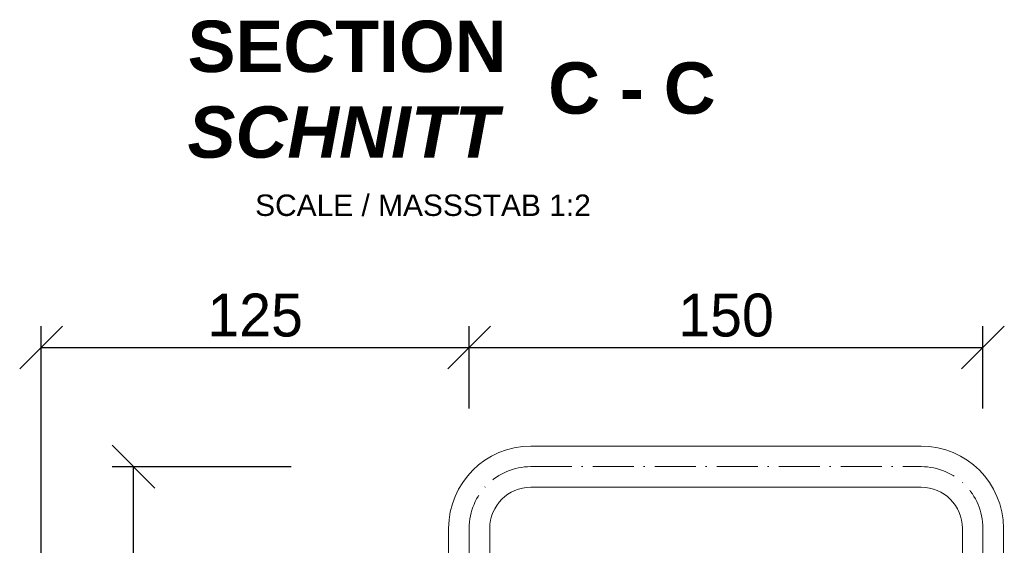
# Model space of a CAD drawing. Header units: millimetres. Extents: x -61498 to 746175, y -1322 to 24596.
# Tile 33 of 37: x 34769 to 35056, y 18726 to 18879. Entities that reach past the tile are written whole.
import ezdxf

# ---------------------------------------------------------------- set-up
doc = ezdxf.new("R2010")
doc.units = ezdxf.units.MM
doc.linetypes.add('ACAD_ISO10W100', pattern=[18, 12, -3, 0, -3])
doc.layers.add('Bemaßung', color=7, linetype='Continuous', lineweight=9)
doc.layers.add('Beschriftung', color=7, linetype='Continuous', lineweight=9)
doc.styles.add('LBB3.5M1000', font='isocp.shx', dxfattribs={"height": 3.5})
doc.dimstyles.new('DIN', dxfattribs={"dimtxt": 2.5, "dimasz": 2.5, "dimexe": 1.25, "dimexo": 0.625, "dimtad": 1, "dimtih": 1, "dimdec": 4, "dimdsep": 46, "dimlunit": 6, "dimtxsty": 'Standard', "dimcen": 2.5, "dimadec": 0, "dimazin": 0, "dimtfac": 1, "dimtdec": 4, "dimtmove": 0, "dimatfit": 3, "dimfxl": 0, "dimtvp": 1, "dimtolj": 1, "dimtzin": 0, "dimarcsym": 0})

# ---------------------------------------------------------------- blocks, each defined once
blk = doc.blocks.new('_Oblique')
at = {"color": 0, "linetype": 'ByBlock', "lineweight": -2}
blk.add_line((-0.5, -0.5), (0.5, 0.5), dxfattribs=at)
blk = doc.blocks.new('*D231')
at = {"layer": 'Bemaßung', "color": 0, "lineweight": -2, "transparency": 16777216}
for p, q in [((34775, 18639.14), (34775, 18789.61)), ((34900, 18765.59), (34900, 18789.61)), ((34775, 18783.36), (34900, 18783.36))]:
    blk.add_line(p, q, dxfattribs=at)
at = {"layer": 'DEFPOINTS', "color": 0, "transparency": 16777216}
for p in [(34900, 18783.36), (34900, 18730.59), (34775, 18604.14)]:
    blk.add_point(p, dxfattribs=at)
at = {"layer": 'Bemaßung', "color": 0, "lineweight": -2, "transparency": 16777216, "xscale": 12.5, "yscale": 12.5, "zscale": 12.5, "rotation": 180}
blk.add_blockref('_Oblique', (34775, 18783.36), dxfattribs=at)
at = {"layer": 'Bemaßung', "color": 0, "lineweight": -2, "transparency": 16777216, "xscale": 12.5, "yscale": 12.5, "zscale": 12.5}
blk.add_blockref('_Oblique', (34900, 18783.36), dxfattribs=at)
at = {"layer": 'Bemaßung', "color": 0, "transparency": 16777216, "insert": (34837.5, 18792.73), "char_height": 12.5, "attachment_point": 5}
blk.add_mtext('\\A1;125', dxfattribs=at)
blk = doc.blocks.new('*D232')
at = {"layer": 'Bemaßung', "color": 0, "lineweight": -2, "transparency": 16777216}
for p, q in [((34900, 18765.59), (34900, 18789.61)), ((35050, 18765.59), (35050, 18789.61)), ((34900, 18783.36), (35050, 18783.36))]:
    blk.add_line(p, q, dxfattribs=at)
at = {"layer": 'DEFPOINTS', "color": 0, "transparency": 16777216}
for p in [(35050, 18783.36), (34900, 18730.59), (35050, 18730.59)]:
    blk.add_point(p, dxfattribs=at)
at = {"layer": 'Bemaßung', "color": 0, "lineweight": -2, "transparency": 16777216, "xscale": 12.5, "yscale": 12.5, "zscale": 12.5, "rotation": 180}
blk.add_blockref('_Oblique', (34900, 18783.36), dxfattribs=at)
at = {"layer": 'Bemaßung', "color": 0, "lineweight": -2, "transparency": 16777216, "xscale": 12.5, "yscale": 12.5, "zscale": 12.5}
blk.add_blockref('_Oblique', (35050, 18783.36), dxfattribs=at)
at = {"layer": 'Bemaßung', "color": 0, "transparency": 16777216, "insert": (34975, 18792.73), "char_height": 12.5, "attachment_point": 5}
blk.add_mtext('\\A1;150', dxfattribs=at)
blk = doc.blocks.new('*D236')
at = {"layer": 'Bemaßung', "color": 0, "lineweight": -2, "transparency": 16777216}
for p, q in [((34848, 18748.59), (34795.73, 18748.59)), ((34801.98, 18648.59), (34801.98, 18748.59)), ((34830, 18648.59), (34795.73, 18648.59))]:
    blk.add_line(p, q, dxfattribs=at)
at = {"layer": 'DEFPOINTS', "color": 0, "transparency": 16777216}
for p in [(34801.98, 18748.59), (34918, 18748.59), (34900, 18648.59)]:
    blk.add_point(p, dxfattribs=at)
at = {"layer": 'Bemaßung', "color": 0, "lineweight": -2, "transparency": 16777216, "xscale": 12.5, "yscale": 12.5, "zscale": 12.5}
for p, rotation in [((34801.98, 18748.59), 90), ((34801.98, 18648.59), 270)]:
    blk.add_blockref('_Oblique', p, dxfattribs=dict(at, rotation=rotation))
at = {"layer": 'Bemaßung', "color": 0, "transparency": 16777216, "insert": (34789.47, 18698.59), "char_height": 12.5, "attachment_point": 5, "rotation": 90}
blk.add_mtext('\\A1;100', dxfattribs=at)

msp = doc.modelspace()

# ---------------------------------------------------------------- linework, layer by layer
at = {"lineweight": 9}
for p, q in [((34917.99633, 18754.5933), (35031.99633, 18754.5933)), ((34917.99633, 18742.5933), (35031.99633, 18742.5933)), ((34893.99633, 18647.50881), (34893.99633, 18730.5933)), ((34905.99633, 18649.67013), (34905.99633, 18730.5933)), ((35043.99633, 18730.5933), (35043.99633, 18672.33696)), ((35055.99633, 18730.5933), (35055.99633, 18674.11874))]:
    msp.add_line(p, q, dxfattribs=at)
at = {"linetype": 'ACAD_ISO10W100', "lineweight": 5}
for p, q in [((34917.99633, 18748.5933), (35031.99633, 18748.5933)), ((35049.99633, 18730.5933), (35049.99633, 18673.23162))]:
    msp.add_line(p, q, dxfattribs=at)
msp.add_lwpolyline([(34899.99633, 18648.5933), (34899.99633, 18730.5933)], dxfattribs=at)
at = {"lineweight": 9}
for centre, radius, start, end in [((34917.99633, 18730.5933), 24, 90, 180), ((35031.99633, 18730.5933), 24, 0, 90), ((34917.99633, 18730.5933), 12, 90, 180), ((35031.99633, 18730.5933), 12, 0, 90)]:
    msp.add_arc(centre, radius, start, end, dxfattribs=at)
at = {"linetype": 'ACAD_ISO10W100', "lineweight": 5}
for centre, start, end in [((34917.99633, 18730.5933), 90, 180), ((35031.99633, 18730.5933), 0, 90)]:
    msp.add_arc(centre, 18, start, end, dxfattribs=at)

# ---------------------------------------------------------------- texts
at = {"layer": 'Beschriftung', "attachment_point": 1, "style": 'LBB3.5M1000'}
for s, insert, char_height, width in [('{\\fArial|b1|i0|c0|p34;SECTION\\P\\fArial|b1|i1|c0|p34;SCHNITT}', (34817.77416, 18878.70591), 15, 96.5935758), ('{\\fArial|b1|i0|c0|p34;C - C}', (34923.0641, 18866.53522), 15, 49.2850923), ('{\\fArial|b0|i0|c0|p34;\\H0.5x;SCALE / MASSSTAB 1:2}', (34837.49143, 18827.97802), 12.5, 106.3087656)]:
    msp.add_mtext(s, dxfattribs=dict(at, insert=insert, char_height=char_height, width=width))

# ---------------------------------------------------------------- dimensions: what is measured, and where the dimension line sits
at = {"layer": 'Bemaßung'}
for base, p1, p2, picture, middle in [((34899.99633, 18783.35589), (34774.99633, 18604.13784), (34899.99633, 18730.5933), '*D231', (34837.49633, 18792.73089)), ((35049.99633, 18783.35589), (34899.99633, 18730.5933), (35049.99633, 18730.5933), '*D232', (34974.99633, 18792.73089))]:
    dim = msp.add_linear_dim(base=base, p1=p1, p2=p2, dimstyle='DIN', override={"dimscale": 5, "dimexo": 7, "dimdec": 2, "dimblk1": 'Oblique', "dimblk2": 'Oblique', "dimsah": 1, "dimtdec": 2}, dxfattribs=at)
    dim.commit()
    dim.dimension.update_dxf_attribs({"geometry": picture, "text_midpoint": middle})
dim = msp.add_linear_dim(base=(34801.97957, 18748.5933), p1=(34899.99633, 18648.5933), p2=(34917.99633, 18748.5933), angle=90, dimstyle='DIN', override={"dimscale": 5, "dimexo": 14, "dimgap": 0, "dimdec": 2, "dimblk1": 'Oblique', "dimblk2": 'Oblique', "dimsah": 1, "dimtdec": 2, "dimtmove": 2}, dxfattribs=at)
dim.commit()
dim.dimension.update_dxf_attribs({"geometry": '*D236', "text_midpoint": (34789.46532, 18698.5933), "dimtype": 160})

doc.saveas('drawing.dxf')
